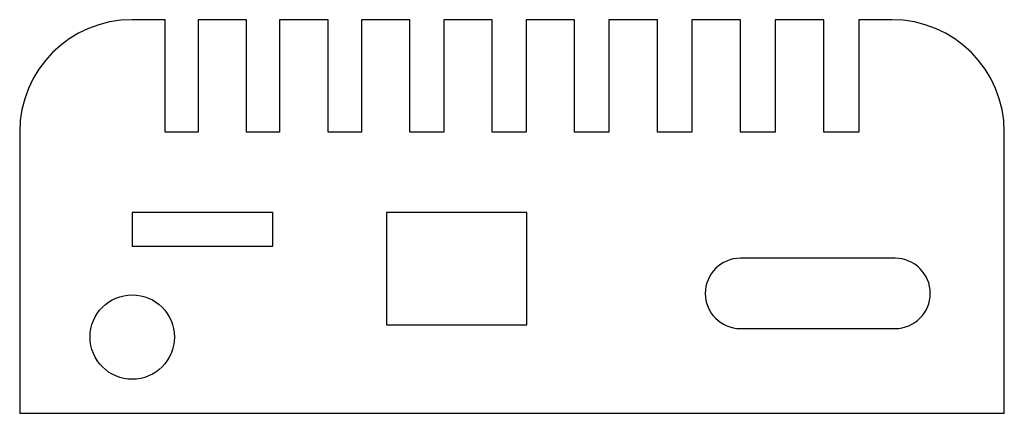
# Model space of a CAD drawing. Header units: millimetres. Extents: x -40 to 310, y -100 to 40.
import ezdxf

# ---------------------------------------------------------------- set-up
doc = ezdxf.new("R2010")
doc.units = ezdxf.units.MM

msp = doc.modelspace()

# ---------------------------------------------------------------- linework, layer by layer
at = {"color": 7, "linetype": 'Continuous', "lineweight": 25}
for p, q in [((11.7, 40), (0, 40)), ((11.7, 0), (11.7, 40)), ((40.61, 40), (23.4, 40)), ((23.4, 40), (23.4, 0)), ((40.61, 0), (40.61, 40)), ((69.62, 40), (52.41, 40)), ((52.41, 40), (52.41, 0)), ((69.62, 0), (69.62, 40)), ((98.74, 40), (81.53, 40)), ((81.53, 40), (81.53, 0)), ((98.74, 0), (98.74, 40)), ((127.95, 40), (110.74, 40)), ((110.74, 40), (110.74, 0)), ((127.95, 0), (127.95, 40)), ((157.26, 40), (140.05, 40)), ((140.05, 40), (140.05, 0)), ((157.26, 0), (157.26, 40)), ((186.68, 40), (169.46, 40)), ((169.46, 40), (169.46, 0)), ((186.68, 0), (186.68, 40)), ((216.19, 40), (198.97, 40)), ((198.97, 40), (198.97, 0)), ((216.19, 0), (216.19, 40)), ((245.8, 40), (228.59, 40)), ((228.59, 40), (228.59, 0)), ((245.8, 0), (245.8, 40)), ((270, 40), (258.3, 40)), ((258.3, 40), (258.3, 0)), ((-40, 0), (-40, -100)), ((23.4, 0), (11.7, 0)), ((52.41, 0), (40.61, 0)), ((81.53, 0), (69.62, 0)), ((110.74, 0), (98.74, 0)), ((140.05, 0), (127.95, 0)), ((169.46, 0), (157.26, 0)), ((198.97, 0), (186.68, 0)), ((228.59, 0), (216.19, 0)), ((258.3, 0), (245.8, 0)), ((310, -100), (310, 0)), ((0, -28.58), (0, -40.58)), ((50, -28.58), (0, -28.58)), ((50, -40.58), (50, -28.58)), ((90.33, -28.58), (90.33, -68.58)), ((140.33, -28.58), (90.33, -28.58)), ((140.33, -68.58), (140.33, -28.58)), ((0, -40.58), (50, -40.58)), ((271.19, -44.86), (216.19, -44.86)), ((90.33, -68.58), (140.33, -68.58)), ((216.19, -69.86), (271.19, -69.86)), ((-40, -100), (310, -100))]:
    msp.add_line(p, q, dxfattribs=at)
msp.add_circle((0, -72.88), 15, dxfattribs=at)
for centre, radius, start, end in [((0, 0), 40, 90, 180), ((270, 0), 40, 0, 90), ((216.19, -57.36), 12.5, 90, 270), ((271.19, -57.36), 12.5, 270, 90)]:
    msp.add_arc(centre, radius, start, end, dxfattribs=at)

doc.saveas('drawing.dxf')
